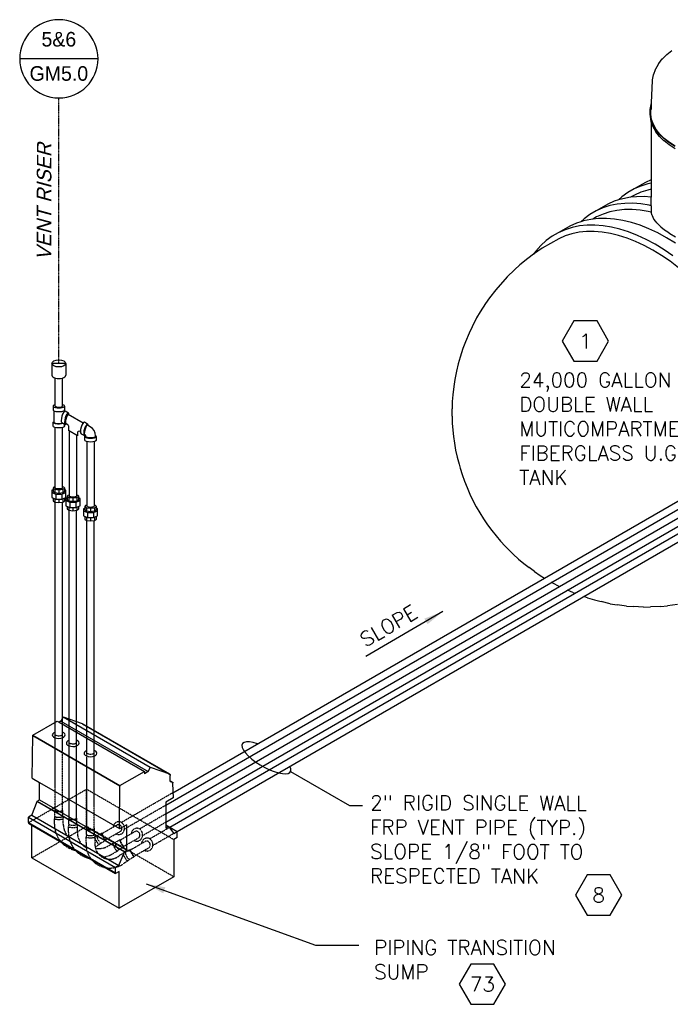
# Model space of a CAD drawing. Extents: x -17300 to -11339, y 1971 to 5059.
# Tile 13 of 81: x -14429 to -14028, y 2479 to 3086. Entities that reach past the tile are written whole.
import ezdxf
from ezdxf.enums import TextEntityAlignment as Align

# ---------------------------------------------------------------- set-up
doc = ezdxf.new("R2010")
doc.units = 0
doc.header["$MEASUREMENT"] = 0
doc.linetypes.add('CENTER1', pattern=[0.6625, 0.5, -0.075, 0.0125, -0.075])
doc.linetypes.add('HIDDEN2', pattern=[0.28125, 0.1875, -0.09375])
doc.layers.get('0').update_dxf_attribs({"linetype": 'CONTINUOUS'})
doc.layers.get('DEFPOINTS').update_dxf_attribs({"linetype": 'CONTINUOUS'})
for name, color, linetype in [('CENTERLINE', 3, 'CENTER1'), ('PIPING-VENT-ISO', 3, 'CONTINUOUS'), ('TAG', 3, 'CONTINUOUS'), ('TANK-SLOPE', 2, 'CONTINUOUS'), ('TEXT', 3, 'CONTINUOUS')]:
    doc.layers.add(name, color=color, linetype=linetype)
doc.styles.add('ISO1', font='SIMPFRAC.shx', dxfattribs={"width": 0.85, "oblique": 15})
doc.styles.add('SIMPFRAC', font='simpfrac')
doc.styles.add('SIMPLEX', font='simplex')
doc.dimstyles.new('DIM96', dxfattribs={"dimscale": 96, "dimtxt": 0.125, "dimasz": 0.125, "dimexe": 0.0625, "dimexo": 0.0625, "dimgap": 0.0625, "dimtad": 1, "dimdec": 4, "dimzin": 3, "dimdsep": 46, "dimlunit": 4, "dimtxsty": 'SIMPLEX', "dimcen": 0, "dimdle": 0.0625, "dimclrd": 3, "dimclre": 3, "dimclrt": 3, "dimadec": 0, "dimazin": 0, "dimtfac": 1, "dimtdec": 4, "dimtmove": 2, "dimatfit": 3, "dimfxl": 1, "dimfrac": 2, "dimtolj": 1, "dimtzin": 0, "dimarcsym": 0})

# ---------------------------------------------------------------- blocks, each defined once
blk = doc.blocks.new('HEX')
at = {"color": 3}
blk.add_lwpolyline([(-0.0577, 0.1), (-0.1155, 0), (-0.0577, -0.1), (0.0577, -0.1), (0.1155, 0), (0.0577, 0.1)], close=True, dxfattribs=at)
at = {"color": 3, "style": 'SIMPLEX'}
blk.add_attdef('D#', text='', height=0.08, dxfattribs=at).set_placement((0, 0), align=Align.MIDDLE)
blk = doc.blocks.new('KEY-DETAIL')
blk.add_line((-0.1911, 0), (0.1911, 0))
blk.add_circle((0, 0), 0.1911)
at = {"style": 'SIMPFRAC'}
for tag, p in [('DETAIL', (0, 0.1314)), ('SHEET', (0, -0.0358))]:
    blk.add_attdef(tag, text='', height=0.0781, dxfattribs=at).set_placement(p, align=Align.TOP_CENTER)
blk = doc.blocks.new('A$C17DD2323')
for p, q in [((-34.48, 117.87), (-35.8, 115.21)), ((-34.48, 117.87), (-22.7, 113.73)), ((-34.48, 117.87), (19.26, 86.85)), ((-53.19, 106.58), (-38.12, 115.28)), ((-38.12, 115.28), (-36.9, 114.58)), ((-35.8, 115.21), (-36.9, 114.58)), ((-36.9, 114.58), (15.62, 84.25)), ((-35.8, 115.21), (17.94, 84.19)), ((-22.7, 113.73), (-22.62, 113.69)), ((-22.7, 113.73), (31.04, 82.7)), ((-22.62, 113.69), (31.12, 82.67)), ((-53.54, 80.05), (-53.19, 106.38)), ((-53.19, 106.38), (-53.19, 106.58)), ((-53.19, 106.58), (0.55, 75.56)), ((-53.19, 106.38), (0.55, 75.35)), ((19.26, 86.85), (17.94, 84.19)), ((19.26, 86.85), (31.04, 82.7)), ((-53.54, 80.05), (-49.01, 77.43)), ((0.55, 75.56), (15.62, 84.25)), ((15.62, 84.25), (15.62, 82.85)), ((17.94, 84.19), (15.62, 82.85)), ((31.04, 82.7), (31.12, 82.67)), ((31.12, 82.67), (31.2, 82.62)), ((31.2, 82.62), (31.27, 82.57)), ((31.27, 82.57), (31.33, 82.5)), ((31.33, 82.5), (31.39, 82.43)), ((31.39, 82.43), (31.43, 82.35)), ((31.43, 82.35), (31.48, 82.26)), ((31.48, 82.26), (31.51, 82.16)), ((31.51, 82.16), (31.54, 82.06)), ((31.52, 78.45), (31.57, 81.71)), ((31.54, 82.06), (31.56, 81.95)), ((31.56, 81.95), (31.57, 81.83)), ((31.57, 81.83), (31.57, 81.71)), ((-49.01, 66.81), (-49.01, 77.43)), ((-49.01, 77.43), (0.2, 49.02)), ((0.2, 49.02), (0.55, 75.35)), ((0.55, 75.35), (0.55, 75.56)), ((0.55, 75.35), (0.56, 75.15)), ((0.55, 75.15), (0.55, 75.35)), ((0.56, 75.15), (0.55, 75.15)), ((0.55, 75.15), (0.56, 75.15)), ((0.55, 75.15), (0.55, 75.15)), ((31.51, 78), (31.52, 78.45)), ((31.51, 78), (33.28, 77.44)), ((31.52, 78.45), (33.28, 77.44)), ((33.02, 76.91), (33.28, 77.44)), ((33.02, 76.91), (33.33, 67.94)), ((-50.43, 65.99), (-49.01, 66.81)), ((-49.01, 66.81), (4.73, 35.78)), ((33.33, 67.94), (28.77, 65.3)), ((-53.79, 57.33), (-50.43, 65.76)), ((-50.43, 65.78), (-50.43, 65.99)), ((-50.43, 65.99), (3.31, 34.96)), ((-50.43, 65.76), (-50.43, 65.78)), ((-50.43, 65.78), (3.31, 34.76)), ((-50.43, 65.76), (3.31, 34.73)), ((28.77, 65.3), (28.78, 51.3)), ((-53.79, 57.33), (-55.87, 56.13)), ((-55.86, 52.77), (-55.87, 56.13)), ((-55.87, 56.13), (-2.13, 25.1)), ((-53.79, 57.33), (-0.05, 26.3)), ((-55.86, 52.77), (-55.86, 52.45)), ((-55.86, 52.77), (-2.12, 21.74)), ((-55.86, 52.45), (-53.76, 51.23)), ((-53.74, 31.03), (-53.76, 51.23)), ((-53.76, 51.23), (-2.12, 21.42)), ((0.38, 48.92), (0.2, 49.02)), ((4.73, 51.43), (0.38, 48.92)), ((4.73, 35.78), (4.73, 51.43)), ((28.78, 51.3), (35.83, 47.23)), ((28.78, 51.3), (28.78, 51.25)), ((28.78, 51.25), (30.4, 50.31)), ((28.78, 51.25), (28.78, 49.38)), ((30.4, 50.31), (28.78, 49.38)), ((30.4, 50.31), (33.75, 46.03)), ((35.83, 43.47), (33.71, 42.24)), ((33.75, 46.03), (35.83, 47.23)), ((35.83, 43.47), (35.83, 47.23)), ((33.71, 42.24), (33.68, 19.37)), ((-53.74, 31.03), (0, 0)), ((-0.05, 26.3), (3.31, 34.73)), ((3.31, 34.96), (4.73, 35.78)), ((3.31, 34.76), (3.31, 34.96)), ((3.31, 34.73), (3.31, 34.76)), ((-0.05, 26.3), (-2.13, 25.1)), ((-2.12, 21.74), (-2.13, 25.1)), ((-0.02, 22.63), (-2.12, 21.42)), ((-2.12, 21.74), (-2.12, 21.42)), ((0, 0), (-0.02, 22.63)), ((33.68, 19.37), (0, 0))]:
    blk.add_line(p, q)
at = {"color": 252, "linetype": 'HIDDEN2'}
for p, q in [((-55.86, 52.67), (-20.06, 73.27)), ((-20.06, 50.4), (-20.06, 73.27)), ((33.68, 42.24), (-20.06, 73.27)), ((-53.74, 31.03), (-20.06, 50.4)), ((33.68, 19.37), (-20.06, 50.4))]:
    blk.add_line(p, q, dxfattribs=at)
blk = doc.blocks.new('5-6 TANKS')
for p, q in [((-181.72, 14.43), (-180.18, 15.65)), ((-184.14, 11.69), (-183.07, 13.07)), ((-183.07, 13.07), (-183.02, 13.12)), ((-183.02, 13.12), (-181.72, 14.43)), ((-185.69, 8.42), (-185.17, 9.84)), ((-185.17, 9.84), (-185.14, 9.91)), ((-185.14, 9.91), (-185.11, 9.98)), ((-185.11, 9.98), (-185.07, 10.05)), ((-185.07, 10.05), (-184.26, 11.5)), ((-184.26, 11.5), (-184.22, 11.56)), ((-184.22, 11.56), (-184.18, 11.63)), ((-184.18, 11.63), (-184.14, 11.69)), ((-186.36, -0.51), (-186.07, 6.44)), ((-186.07, 6.44), (-186.06, 6.52)), ((-186.06, 6.52), (-186.05, 6.6)), ((-186.05, 6.6), (-185.77, 8.12)), ((-185.77, 8.12), (-185.76, 8.19)), ((-185.76, 8.19), (-185.74, 8.27)), ((-185.74, 8.27), (-185.72, 8.35)), ((-185.72, 8.35), (-185.69, 8.42)), ((-186.8, -2.5), (-186.52, -0.93)), ((-186.8, -4.07), (-186.8, -2.5)), ((-186.64, -2.5), (-186.39, -1.14)), ((-186.64, -4.07), (-186.64, -2.5)), ((-186.52, -0.93), (-186.36, -0.51)), ((-186.45, -2.51), (-186.39, -1.14)), ((-186.39, -1.14), (-186.36, -0.51)), ((-186.52, -5.64), (-186.8, -4.07)), ((-186.76, -4.67), (-186.8, -4.07)), ((-186.76, -4.69), (-186.76, -4.67)), ((-186.48, -6.24), (-186.76, -4.69)), ((-186.36, -5.62), (-186.64, -4.07)), ((-185.95, -7.17), (-186.52, -5.64)), ((-185.79, -7.15), (-186.36, -5.62)), ((-186.48, -6.26), (-186.48, -6.24)), ((-186.48, -6.24), (-186.48, -6.24)), ((-186.48, -6.24), (-186.48, -24.19)), ((-186.47, -6.28), (-186.48, -6.26)), ((-185.9, -7.82), (-186.47, -6.28)), ((-185.11, -8.67), (-185.95, -7.17)), ((-185.89, -7.85), (-185.9, -7.82)), ((-185.05, -9.34), (-185.89, -7.85)), ((-184.96, -8.64), (-185.79, -7.15)), ((-184, -10.11), (-185.11, -8.67)), ((-183.85, -10.07), (-184.96, -8.64)), ((-185.03, -9.36), (-185.05, -9.34)), ((-183.93, -10.79), (-185.03, -9.36)), ((-182.64, -11.47), (-184, -10.11)), ((-182.57, -12.15), (-183.93, -10.79)), ((-182.5, -11.42), (-183.85, -10.07)), ((-181.04, -12.74), (-182.64, -11.47)), ((-180.91, -12.68), (-182.5, -11.42)), ((-182.55, -12.17), (-182.57, -12.15)), ((-180.96, -13.44), (-182.55, -12.17)), ((-179.21, -13.91), (-181.04, -12.74)), ((-180.94, -13.45), (-180.96, -13.44)), ((-179.12, -14.61), (-180.94, -13.45)), ((-179.1, -13.85), (-180.91, -12.68)), ((-186.48, -24.19), (-188.25, -24.97)), ((-186.48, -24.19), (-186.48, -25.19)), ((-191.78, -27.01), (-193.72, -28.13)), ((-188.25, -24.97), (-191.78, -27.01)), ((-189.73, -26.11), (-191.78, -27.01)), ((-187.57, -25.42), (-189.73, -26.11)), ((-186.48, -25.19), (-187.57, -25.42)), ((-186.48, -27.12), (-187.57, -27.35)), ((-186.48, -25.19), (-186.48, -27.12)), ((-186.48, -27.12), (-186.48, -29.54)), ((-195.53, -29.45), (-196.55, -30.38)), ((-195.7, -30.11), (-196.55, -30.38)), ((-193.43, -29.64), (-195.7, -30.11)), ((-193.72, -28.13), (-195.53, -29.45)), ((-192.86, -29.58), (-193.43, -29.64)), ((-191.67, -28.9), (-192.86, -29.58)), ((-191.08, -29.39), (-192.86, -29.58)), ((-189.67, -28.02), (-191.67, -28.9)), ((-188.64, -29.37), (-191.08, -29.39)), ((-187.57, -27.35), (-189.67, -28.02)), ((-186.48, -29.54), (-188.64, -29.37)), ((-186.48, -32.17), (-186.48, -29.54)), ((-199.91, -31.71), (-203.45, -33.75)), ((-201.4, -32.84), (-203.45, -33.75)), ((-199.23, -32.15), (-201.4, -32.84)), ((-197.86, -30.8), (-199.91, -31.71)), ((-196.97, -31.68), (-199.23, -32.15)), ((-196.55, -30.38), (-197.86, -30.8)), ((-194.61, -31.44), (-196.97, -31.68)), ((-192.37, -33.36), (-194.74, -33.38)), ((-192.17, -31.41), (-194.61, -31.44)), ((-189.93, -33.55), (-192.37, -33.36)), ((-189.66, -31.6), (-192.17, -31.41)), ((-187.09, -32.02), (-189.66, -31.6)), ((-186.48, -32.17), (-187.09, -32.02)), ((-186.48, -32.17), (-186.48, -34.14)), ((-207.2, -36.19), (-208.21, -37.12)), ((-205.1, -36.38), (-207.36, -36.85)), ((-205.38, -34.86), (-207.2, -36.19)), ((-203.45, -33.75), (-205.38, -34.86)), ((-204.53, -36.32), (-205.1, -36.38)), ((-203.34, -35.63), (-204.53, -36.32)), ((-202.74, -36.13), (-204.53, -36.32)), ((-201.34, -34.75), (-203.34, -35.63)), ((-200.3, -36.1), (-202.74, -36.13)), ((-199.24, -34.08), (-201.34, -34.75)), ((-197.79, -36.3), (-200.3, -36.1)), ((-197.04, -33.62), (-199.24, -34.08)), ((-195.22, -36.71), (-197.79, -36.3)), ((-194.74, -33.38), (-197.04, -33.62)), ((-187.42, -33.95), (-189.93, -33.55)), ((-186.48, -34.18), (-187.42, -33.95)), ((-186.48, -34.18), (-186.48, -34.14)), ((-186.2, -35.22), (-186.48, -34.18)), ((-186.15, -35.31), (-186.2, -35.22)), ((-185.64, -36.31), (-186.15, -35.31)), ((-185.07, -37.02), (-185.64, -36.31)), ((-211.58, -38.44), (-215.12, -40.48)), ((-210.9, -38.89), (-213.06, -39.58)), ((-209.53, -37.54), (-211.58, -38.44)), ((-208.64, -38.42), (-210.9, -38.89)), ((-208.21, -37.12), (-209.53, -37.54)), ((-206.28, -38.17), (-208.64, -38.42)), ((-207.36, -36.85), (-208.21, -37.12)), ((-203.84, -38.14), (-206.28, -38.17)), ((-201.33, -38.34), (-203.84, -38.14)), ((-198.75, -38.76), (-201.33, -38.34)), ((-196.12, -39.39), (-198.75, -38.76)), ((-193.45, -40.24), (-196.12, -39.39)), ((-192.59, -37.35), (-195.22, -36.71)), ((-189.92, -38.2), (-192.59, -37.35)), ((-187.21, -39.27), (-189.92, -38.2)), ((-184.49, -40.55), (-187.21, -39.27)), ((-184.81, -37.4), (-185.07, -37.02)), ((-184.81, -37.4), (-183.71, -38.49)), ((-183.71, -38.49), (-183.49, -38.66)), ((-183.49, -38.66), (-182.37, -39.61)), ((-215.01, -42.37), (-220.08, -45.3)), ((-217.05, -41.6), (-218.86, -42.93)), ((-215.12, -40.48), (-217.05, -41.6)), ((-213.06, -39.58), (-215.12, -40.48)), ((-213.01, -41.49), (-215.01, -42.37)), ((-210.91, -40.82), (-213.01, -41.49)), ((-208.7, -40.36), (-210.91, -40.82)), ((-206.41, -40.12), (-208.7, -40.36)), ((-204.04, -40.09), (-206.41, -40.12)), ((-201.6, -40.28), (-204.04, -40.09)), ((-199.09, -40.69), (-201.6, -40.28)), ((-196.53, -41.31), (-199.09, -40.69)), ((-193.94, -42.14), (-196.53, -41.31)), ((-191.31, -43.17), (-193.94, -42.14)), ((-190.75, -41.31), (-193.45, -40.24)), ((-188.02, -42.59), (-190.75, -41.31)), ((-181.75, -42.03), (-184.49, -40.55)), ((-182.37, -39.61), (-181.42, -40.24)), ((-179.02, -43.71), (-181.75, -42.03)), ((-181.42, -40.24), (-180.78, -40.72)), ((-180.78, -40.72), (-178.98, -41.81)), ((-220.08, -45.3), (-222.73, -47.11)), ((-220.54, -44.46), (-222.08, -46.18)), ((-218.86, -42.93), (-220.54, -44.46)), ((-188.66, -44.41), (-191.31, -43.17)), ((-185.99, -45.85), (-188.66, -44.41)), ((-185.29, -44.07), (-188.02, -42.59)), ((-182.55, -45.75), (-185.29, -44.07)), ((-224.49, -48.4), (-226.97, -50.41)), ((-222.78, -47.15), (-224.49, -48.4)), ((-222.08, -46.18), (-222.78, -47.15)), ((-222.73, -47.11), (-222.78, -47.15)), ((-183.33, -47.49), (-185.99, -45.85)), ((-180.68, -49.31), (-183.33, -47.49)), ((-179.83, -47.62), (-182.55, -45.75)), ((-226.97, -50.41), (-228.58, -51.88)), ((-178.05, -51.31), (-180.68, -49.31)), ((-230.88, -54.07), (-234.42, -58.05)), ((-228.58, -51.88), (-230.88, -54.07)), ((-236.31, -60.56), (-237.58, -62.3)), ((-234.42, -58.05), (-236.31, -60.56)), ((-237.58, -62.3), (-239.22, -64.91)), ((-239.22, -64.91), (-240.32, -66.77)), ((-241.71, -69.46), (-242.64, -71.41)), ((-240.32, -66.77), (-241.71, -69.46)), ((-242.64, -71.41), (-243.77, -74.14)), ((-243.77, -74.14), (-244.53, -76.16)), ((-245.38, -78.89), (-245.99, -80.94)), ((-244.53, -76.16), (-245.38, -78.89)), ((-245.99, -80.94), (-246.46, -83.11)), ((-246.46, -83.11), (-247.01, -85.71)), ((-247.33, -87.88), (-247.61, -90.4)), ((-247.01, -85.71), (-247.33, -87.88)), ((-247.61, -90.4), (-247.79, -92.53)), ((-247.79, -92.53), (-247.85, -94.74)), ((-247.86, -97.01), (-247.85, -94.74)), ((-247.86, -97.01), (-247.8, -99.15)), ((-247.8, -99.15), (-247.63, -101.34)), ((-247.63, -101.34), (-247.39, -103.3)), ((-247.39, -103.3), (-247.13, -105.38)), ((-247.13, -105.38), (-246.76, -107.5)), ((-246.76, -107.5), (-246.29, -109.65)), ((-246.29, -109.65), (-245.72, -111.81)), ((-245.72, -111.81), (-245.36, -113.04)), ((-245.36, -113.04), (-244.74, -115.04)), ((-244.74, -115.04), (-244.04, -117.05)), ((-244.04, -117.05), (-243.25, -119.05)), ((-243.25, -119.05), (-242.38, -121.03)), ((-242.38, -121.03), (-241.43, -123)), ((-241.43, -123), (-240.4, -124.94)), ((-240.4, -124.94), (-239.3, -126.84)), ((-239.3, -126.84), (-238.14, -128.69)), ((-238.14, -128.69), (-236.91, -130.5)), ((-236.91, -130.5), (-235.62, -132.25)), ((-235.62, -132.25), (-234.29, -133.94)), ((-234.29, -133.94), (-232.91, -135.55)), ((-232.91, -135.55), (-231.48, -137.08)), ((-230.6, -138), (-231.48, -137.08)), ((-230.6, -138), (-229, -139.58)), ((-229, -139.58), (-227.38, -141.07)), ((-227.38, -141.07), (-225.73, -142.44)), ((-225.73, -142.44), (-224.06, -143.71)), ((-222.49, -144.9), (-224.06, -143.71)), ((-222.49, -144.9), (-220.67, -146.14)), ((-220.67, -146.14), (-219.42, -146.91)), ((-216.88, -148.39), (-217.18, -148.22)), ((-216.88, -148.39), (-214.93, -149.44)), ((-214.93, -149.44), (-214.82, -149.5)), ((-210.67, -151.37), (-212.32, -150.65)), ((-210.67, -151.37), (-210.05, -151.62)), ((-206.11, -153), (-207.29, -152.61)), ((-206.11, -153), (-204, -153.67)), ((-204, -153.67), (-201.92, -154.18)), ((-199.12, -154.81), (-201.92, -154.18)), ((-199.12, -154.81), (-196.99, -155.15)), ((-194.07, -155.54), (-196.99, -155.15)), ((-194.07, -155.54), (-191.91, -155.71)), ((-188.89, -155.85), (-191.91, -155.71)), ((-188.89, -155.85), (-186.73, -155.83)), ((-183.65, -155.71), (-186.73, -155.83)), ((-183.65, -155.71), (-181.5, -155.48)), ((-178.39, -155.1), (-181.5, -155.48))]:
    blk.add_line(p, q)

msp = doc.modelspace()

# ---------------------------------------------------------------- linework, layer by layer
at = {"layer": 'CENTERLINE', "color": 3, "linetype": 'CENTER1'}
msp.add_line((-14405.15, 2873.86, 0), (-14405.15, 3037.48, 0), dxfattribs=at)
at = {"layer": 'DEFPOINTS'}
msp.add_line((-14400.83, 2873.86, 0), (-14409.46, 2873.86, 0), dxfattribs=at)
at = {"layer": 'PIPING-VENT-ISO'}
for p, q in [((-14339.28, 2596.34, 0), (-13602.38, 3021.97, 0)), ((-14339.28, 2591.15, 0), (-13602.38, 3016.78, 0)), ((-14336.81, 2588.03, 0), (-13602.38, 3012.24, 0)), ((-14332.31, 2585.44, 0), (-13602.38, 3007.05, 0)), ((-14334.97, 2609.31, 0), (-13691.81, 2980.8, 0)), ((-14339.29, 2601.63), (-13689.54, 2976.92)), ((-14409.46, 2873.86, 0), (-14409.46, 2866.67, 0)), ((-14400.83, 2873.86, 0), (-14400.83, 2866.67, 0)), ((-14407.39, 2847.58, 0), (-14407.39, 2864.82, 0)), ((-14402.9, 2847.58, 0), (-14402.9, 2864.82, 0)), ((-14408.7, 2847.58, 0), (-14408.7, 2845.26, 0)), ((-14401.59, 2847.58, 0), (-14401.59, 2845.26, 0)), ((-14408.12, 2837.57, 0), (-14408.12, 2844.68, 0)), ((-14402.17, 2844.58, 0), (-14402.17, 2844.67, 0)), ((-14399.29, 2843.3, 0), (-14401.29, 2844.46, 0)), ((-14390.21, 2837.12, 0), (-14399.37, 2842.41, 0)), ((-14408.7, 2835.25, 0), (-14408.7, 2837.57, 0)), ((-14407.39, 2797.16, 0), (-14407.39, 2834.41, 0)), ((-14403.33, 2837.41, 0), (-14401.33, 2836.25, 0)), ((-14402.9, 2797.13, 0), (-14402.9, 2834.41, 0)), ((-14401.59, 2835.25, 0), (-14401.59, 2836.41, 0)), ((-14400.94, 2836.97, 0), (-14399.69, 2836.25, 0)), ((-14399.19, 2835.39, 0), (-14399.19, 2832.5, 0)), ((-14387.4, 2836.47, 0), (-14389.41, 2837.63, 0)), ((-14385.85, 2834.86, 0), (-14387.54, 2835.84, 0)), ((-14393.69, 2829.33, 0), (-14399.19, 2832.5, 0)), ((-14398.69, 2832.21, 0), (-14398.69, 2792.1, 0)), ((-14394.19, 2829.62, 0), (-14394.19, 2792.1, 0)), ((-14393.69, 2831.06, 0), (-14393.69, 2829.33, 0)), ((-14392.19, 2831.92, 0), (-14391.82, 2831.71, 0)), ((-14391.45, 2830.58, 0), (-14389.44, 2829.43, 0)), ((-14388.81, 2829.74, 0), (-14389.25, 2829.99, 0)), ((-14389.14, 2826.54, 0), (-14389.14, 2828.86, 0)), ((-14388.56, 2828.86, 0), (-14388.56, 2829.31, 0)), ((-14382.6, 2828.86, 0), (-14382.6, 2829.23, 0)), ((-14382.03, 2826.54, 0), (-14382.03, 2828.86, 0)), ((-14387.83, 2825.7, 0), (-14387.83, 2785.82, 0)), ((-14383.34, 2825.7, 0), (-14383.34, 2785.82, 0)), ((-14407.63, 2796.29, 0), (-14407.63, 2794.24, 0)), ((-14407.02, 2793.38, 0), (-14407.02, 2790.15, 0)), ((-14405.15, 2795.99, 0), (-14405.15, 2793.94, 0)), ((-14403.28, 2793.38, 0), (-14403.28, 2790.15, 0)), ((-14402.67, 2796.29, 0), (-14402.67, 2794.24, 0)), ((-14407.63, 2790.41, 0), (-14407.63, 2788.44, 0)), ((-14407.4, 2644.96), (-14407.4, 2788.42, 0)), ((-14405.15, 2790.15, 0), (-14405.15, 2788.14, 0)), ((-14402.9, 2645.05), (-14402.9, 2788.42, 0)), ((-14402.67, 2790.41, 0), (-14402.67, 2788.44, 0)), ((-14398.92, 2791.26, 0), (-14398.92, 2789.21, 0)), ((-14398.31, 2788.35, 0), (-14398.31, 2785.12, 0)), ((-14396.44, 2790.96, 0), (-14396.44, 2788.91, 0)), ((-14394.58, 2788.35, 0), (-14394.58, 2785.12, 0)), ((-14393.97, 2791.26, 0), (-14393.97, 2789.21, 0)), ((-14398.92, 2785.38, 0), (-14398.92, 2783.42, 0)), ((-14398.69, 2639.93, 0), (-14398.69, 2783.39, 0)), ((-14396.44, 2785.12, 0), (-14396.44, 2783.12, 0)), ((-14394.2, 2640.05, 0), (-14394.2, 2783.39, 0)), ((-14393.97, 2785.38, 0), (-14393.97, 2783.42, 0)), ((-14388.06, 2784.98, 0), (-14388.06, 2782.93, 0)), ((-14387.45, 2782.07, 0), (-14387.45, 2778.84, 0)), ((-14385.59, 2784.68, 0), (-14385.59, 2782.63, 0)), ((-14383.72, 2782.07, 0), (-14383.72, 2778.84, 0)), ((-14383.11, 2784.98, 0), (-14383.11, 2782.93, 0)), ((-14388.06, 2779.1, 0), (-14388.06, 2777.13, 0)), ((-14387.83, 2633.65, 0), (-14387.83, 2777.11, 0)), ((-14385.59, 2778.84, 0), (-14385.59, 2776.83, 0)), ((-14383.34, 2633.77, 0), (-14383.34, 2777.11, 0)), ((-14383.11, 2779.1, 0), (-14383.11, 2777.13, 0))]:
    msp.add_line(p, q, dxfattribs=at)
at = {"layer": 'PIPING-VENT-ISO', "color": 252, "linetype": 'HIDDEN2'}
for p, q in [((-14407.4, 2598.36, 0), (-14407.4, 2644.96, 0)), ((-14402.9, 2598.37, 0), (-14402.9, 2645.05, 0)), ((-14398.69, 2593.34, 0), (-14398.69, 2639.9, 0)), ((-14394.2, 2593.34, 0), (-14394.2, 2640.05, 0)), ((-14387.83, 2587.05, 0), (-14387.83, 2633.62, 0)), ((-14383.34, 2587.06, 0), (-14383.34, 2633.77, 0)), ((-14366.65, 2591.01, 0), (-14334.84, 2609.39, 0)), ((-14407.65, 2594.87, 0), (-14407.65, 2598.37, 0)), ((-14402.65, 2594.87, 0), (-14402.65, 2598.37, 0)), ((-14364.7, 2586.95), (-14339.29, 2601.63)), ((-14407.65, 2594.87, 0), (-14407.9, 2593.37, 0)), ((-14407.9, 2589.87, 0), (-14407.9, 2593.37, 0)), ((-14402.65, 2594.87, 0), (-14402.4, 2593.37, 0)), ((-14402.4, 2589.86, 0), (-14402.4, 2593.37, 0)), ((-14398.99, 2589.91, 0), (-14398.99, 2593.41, 0)), ((-14394, 2589.91, 0), (-14394, 2593.41, 0)), ((-14355.52, 2586.96, 0), (-14339.28, 2596.34, 0)), ((-14398.99, 2589.91, 0), (-14399.24, 2588.41, 0)), ((-14399.24, 2584.91, 0), (-14399.24, 2588.41, 0)), ((-14394, 2589.91, 0), (-14393.75, 2588.41, 0)), ((-14393.75, 2584.91, 0), (-14393.75, 2588.41, 0)), ((-14388.08, 2583.56, 0), (-14388.08, 2587.06, 0)), ((-14383.09, 2583.56, 0), (-14383.09, 2587.06, 0)), ((-14378.39, 2584.24, 0), (-14369.23, 2589.52, 0)), ((-14376.17, 2580.33), (-14366.87, 2585.7)), ((-14367.26, 2580.18, 0), (-14358.11, 2585.47, 0)), ((-14353.57, 2582.89, 0), (-14339.28, 2591.15, 0)), ((-14349.17, 2580.89, 0), (-14337.15, 2587.83, 0)), ((-14388.08, 2583.56, 0), (-14388.33, 2582.06, 0)), ((-14388.33, 2578.56, 0), (-14388.33, 2582.06, 0)), ((-14383.09, 2583.56, 0), (-14382.84, 2582.06, 0)), ((-14381.57, 2582.68, 0), (-14382.86, 2582.2, 0)), ((-14382.84, 2578.55, 0), (-14382.84, 2582.06, 0)), ((-14381.57, 2582.68, 0), (-14378.54, 2584.44, 0)), ((-14379.07, 2578.36, 0), (-14376.04, 2580.11, 0)), ((-14370.42, 2578.64, 0), (-14367.38, 2580.4, 0)), ((-14365.01, 2576.29, 0), (-14355.75, 2581.64, 0)), ((-14360.91, 2574.11, 0), (-14351.75, 2579.4, 0)), ((-14347.22, 2576.82, 0), (-14334.36, 2584.25, 0)), ((-14382.79, 2575.92, 0), (-14380.24, 2577.38, 0)), ((-14379.07, 2578.36, 0), (-14380.25, 2577.39, 0)), ((-14374.87, 2576.36, 0), (-14371.84, 2578.11, 0)), ((-14372.12, 2571.6, 0), (-14369.09, 2573.34, 0)), ((-14370.42, 2578.64, 0), (-14371.84, 2578.11, 0)), ((-14367.92, 2574.32, 0), (-14369.09, 2573.35, 0)), ((-14367.92, 2574.32, 0), (-14364.89, 2576.07, 0)), ((-14364.06, 2572.58, 0), (-14361.03, 2574.33, 0)), ((-14358.66, 2570.22, 0), (-14349.39, 2575.57, 0)), ((-14367.44, 2570.91, 0), (-14365.49, 2572.04, 0)), ((-14364.06, 2572.58, 0), (-14365.49, 2572.04, 0)), ((-14364.25, 2566.4, 0), (-14362.73, 2567.28, 0)), ((-14361.56, 2568.25, 0), (-14362.74, 2567.28, 0)), ((-14361.56, 2568.25, 0), (-14358.53, 2570, 0))]:
    msp.add_line(p, q, dxfattribs=at)
at = {"layer": 'PIPING-VENT-ISO', "elevation": 0}
for points in [[(-14407.4, 2797.74), (-14408.24, 2797.6), (-14408.74, 2797.08), (-14407.63, 2796.29), (-14405.15, 2795.99), (-14402.67, 2796.29), (-14401.55, 2797.08), (-14402.05, 2797.6), (-14402.9, 2797.74)], [(-14408.74, 2795.98), (-14409.49, 2795.67), (-14409.49, 2794.39), (-14407.02, 2793.38), (-14403.28, 2793.38), (-14400.81, 2794.39), (-14400.81, 2795.67), (-14401.55, 2795.98)], [(-14409.49, 2794.39), (-14409.49, 2791.19), (-14407.02, 2790.15), (-14403.28, 2790.15), (-14400.81, 2791.19), (-14400.81, 2794.39)], [(-14408.74, 2797.08), (-14408.74, 2795.03), (-14407.63, 2794.24), (-14405.15, 2793.94), (-14402.67, 2794.24), (-14401.55, 2795.03), (-14401.55, 2797.08)], [(-14398.69, 2792.71), (-14399.54, 2792.57), (-14400.04, 2792.05), (-14398.92, 2791.26), (-14396.44, 2790.96), (-14393.97, 2791.26), (-14392.85, 2792.05), (-14393.35, 2792.57), (-14394.2, 2792.71)], [(-14400.04, 2792.05), (-14400.04, 2790), (-14398.92, 2789.21), (-14396.44, 2788.91), (-14393.97, 2789.21), (-14392.85, 2790), (-14392.85, 2792.05)], [(-14408.74, 2790.88), (-14408.74, 2789.24), (-14407.63, 2788.44), (-14405.15, 2788.14), (-14402.67, 2788.44), (-14401.55, 2789.24), (-14401.55, 2790.88)], [(-14400.04, 2790.95), (-14400.78, 2790.65), (-14400.78, 2789.36), (-14398.31, 2788.35), (-14394.58, 2788.35), (-14392.1, 2789.36), (-14392.1, 2790.65), (-14392.85, 2790.95)], [(-14400.78, 2789.36), (-14400.78, 2786.16), (-14398.31, 2785.12), (-14394.58, 2785.12), (-14392.1, 2786.16), (-14392.1, 2789.36)], [(-14400.04, 2785.85), (-14400.04, 2784.21), (-14398.92, 2783.42), (-14396.44, 2783.12), (-14393.97, 2783.42), (-14392.85, 2784.21), (-14392.85, 2785.85)], [(-14387.83, 2786.43), (-14388.68, 2786.29), (-14389.18, 2785.77), (-14388.06, 2784.98), (-14385.59, 2784.68), (-14383.11, 2784.98), (-14381.99, 2785.77), (-14382.49, 2786.29), (-14383.34, 2786.43)], [(-14389.18, 2785.77), (-14389.18, 2783.72), (-14388.06, 2782.93), (-14385.59, 2782.63), (-14383.11, 2782.93), (-14381.99, 2783.72), (-14381.99, 2785.77)], [(-14389.18, 2784.67), (-14389.93, 2784.36), (-14389.93, 2783.08), (-14387.45, 2782.07), (-14383.72, 2782.07), (-14381.25, 2783.08), (-14381.25, 2784.36), (-14381.99, 2784.67)], [(-14389.93, 2783.08), (-14389.93, 2779.88), (-14387.45, 2778.84), (-14383.72, 2778.84), (-14381.25, 2779.88), (-14381.25, 2783.08)], [(-14389.18, 2779.57), (-14389.18, 2777.93), (-14388.06, 2777.13), (-14385.59, 2776.83), (-14383.11, 2777.13), (-14381.99, 2777.93), (-14381.99, 2779.57)]]:
    msp.add_lwpolyline(points, dxfattribs=at)
at = {"layer": 'PIPING-VENT-ISO'}
for centre, radius, start, end in [((-14401.67, 2844.58, 0), 0.5, 180, 240), ((-14389.1, 2829.23, 0), 6.5, 360, 60), ((-14389.06, 2829.31, 0), 0.5, 360, 60)]:
    msp.add_arc(centre, radius, start, end, dxfattribs=at)
at = {"layer": 'PIPING-VENT-ISO', "extrusion": (1.26039e-08, 6.61824e-21, 1)}
msp.add_arc((-14400.19, 2835.39, 0), 1, 0, 60, dxfattribs=at)
at = {"layer": 'PIPING-VENT-ISO', "extrusion": (1.26039e-08, 0, 1)}
msp.add_arc((-14392.69, 2831.06, 0), 1, 60, 180, dxfattribs=at)
at = {"layer": 'PIPING-VENT-ISO', "color": 252, "linetype": 'HIDDEN2'}
for centre, radius, start, end in [((-14391.5, 2589.82, 0), 16.39, 179.85335, 257.89696), ((-14391.5, 2589.83, 0), 10.9, 179.83106, 226.78189), ((-14368.64, 2587.24, 0), 2.35, 318.74721, 104.6215), ((-14357.51, 2583.19, 0), 2.35, 318.74721, 104.6215), ((-14382.74, 2584.91, 0), 16.5, 180, 260.64035), ((-14382.75, 2584.91, 0), 11, 180, 240.09784), ((-14351.16, 2577.12, 0), 2.35, 318.74721, 104.6215), ((-14373.8, 2577.42, 0), 14.58, 175.54541, 310.8967), ((-14373.81, 2577.42, 0), 9.1, 172.83703, 314.39393), ((-14380.36, 2585.89, 0), 11, 258.1762, 299.94694), ((-14380.36, 2585.89, 0), 16.5, 277.05061, 299.94708)]:
    msp.add_arc(centre, radius, start, end, dxfattribs=at)
at = {"layer": 'PIPING-VENT-ISO'}
msp.add_ellipse((-14405.15, 2873.86, 0), major_axis=(-4.32, 0), ratio=0.5, dxfattribs=at)
for centre, major_axis, ratio, start_param, end_param in [((-14405.15, 2866.67, 0), (-4.32, 0), 0.5, 0, 3.141593), ((-14405.15, 2847.58, 0), (-3.56, 0), 0.304772, 5.396217, 10.311746), ((-14405.15, 2847.58, 0), (-2.25, 0), 0.296463, 0, 3.141593), ((-14405.15, 2845.26, 0), (-3.56, 0), 0.304772, 0, 3.141593), ((-14402.28, 2840.92, 0), (0.98, 3.54), 0.293513, 0, 3.067622), ((-14400.27, 2839.76, 0), (0.98, 3.54), 0.293513, 5.513292, 10.040906), ((-14400.18, 2839.71, 0), (0.76, 2.73), 0.170914, 6.17431, 9.424778), ((-14405.15, 2837.57, 0), (-2.98, 0), 0.239036, 0, 2.458813), ((-14390.39, 2834.09, 0), (0.98, 3.54), 0.293513, 0, 3.067622), ((-14388.39, 2832.93, 0), (0.98, 3.54), 0.293513, 5.602742, 9.928149), ((-14388.39, 2832.91, 0), (0.82, 2.94), 0.228088, 6.223709, 9.366315), ((-14385.58, 2828.86, 0), (-3.56, 0), 0.304772, 5.714271, 10.004714), ((-14385.58, 2828.86, 0), (2.98, 0), 0.239036, 3.141593, 6.283185), ((-14405.15, 2797.14, 0), (2.25, 0), 0.197461, 3.162383, 6.262394), ((-14396.44, 2792.11, 0), (2.25, 0), 0.197461, 3.162383, 6.262394), ((-14385.59, 2785.83, 0), (2.25, 0), 0.197461, 3.162383, 6.262394)]:
    msp.add_ellipse(centre, major_axis=major_axis, ratio=ratio, start_param=start_param, end_param=end_param, dxfattribs=at)
at = {"layer": 'PIPING-VENT-ISO', "extrusion": (0, 0, -1)}
for centre, start_param, end_param in [((-14405.15, 2837.57, 0), 3.835662, 6.861258), ((-14405.15, 2835.25, 0), 3.141593, 6.283185), ((-14385.58, 2826.54, 0), 3.141593, 6.283185)]:
    msp.add_ellipse(centre, major_axis=(-3.56, 0), ratio=0.304772, start_param=start_param, end_param=end_param, dxfattribs=at)
at = {"layer": 'PIPING-VENT-ISO', "color": 252, "linetype": 'HIDDEN2'}
for centre, major_axis, ratio, start_param, end_param in [((-14405.15, 2598.37, 0), (2.5, 0), 0.273959, 2.687929, 6.73432), ((-14405.15, 2598.38, 0), (-2.25, 0), 0.197461, 0.020791, 3.120801), ((-14405.15, 2593.37, 0), (-2.75, 0), 0.18849, 0, 3.141593), ((-14405.15, 2594.86, 0), (2.5, 0), 0.273959, 3.128382, 6.296396), ((-14396.5, 2593.41, 0), (2.5, 0), 0.273959, 2.687929, 6.73432), ((-14396.5, 2593.42, 0), (-2.25, 0), 0.197461, 0.020791, 3.120801), ((-14368.21, 2587.45, 0), (0, 3.97), 0.893623, 2.652025, 7.694663), ((-14396.5, 2588.41, 0), (-2.75, 0), 0.18849, 0, 3.141593), ((-14396.5, 2589.9, 0), (2.5, 0), 0.273959, 3.128382, 6.296396), ((-14385.59, 2587.06, 0), (2.5, 0), 0.273959, 2.687929, 6.73432), ((-14385.59, 2587.07, 0), (-2.25, 0), 0.197461, 0.020791, 3.120801), ((-14357.09, 2583.4, 0), (0, 3.97), 0.893623, 2.652025, 7.694663), ((-14385.59, 2582.06, 0), (-2.75, 0), 0.18849, 0, 3.141593), ((-14385.59, 2583.55, 0), (2.5, 0), 0.273959, 3.128382, 6.296396), ((-14381.62, 2579.77, 0), (-1.37, 2.38), 0.18849, 0.883529, 3.141593), ((-14380.33, 2580.52, 0), (1.25, -2.16), 0.273959, 3.128382, 6.296396), ((-14377.29, 2582.27, 0), (1.25, -2.16), 0.273959, 2.687929, 6.73432), ((-14377.28, 2582.28, 0), (-1.12, 1.95), 0.197461, 0.020791, 3.120801), ((-14366.14, 2578.23, 0), (1.25, -2.16), 0.273959, 2.687929, 6.73432), ((-14366.13, 2578.24, 0), (-1.12, 1.95), 0.197461, 0.020791, 3.120801), ((-14350.74, 2577.33, 0), (0, 3.97), 0.893623, 2.652025, 7.694663), ((-14370.47, 2575.73, 0), (-1.37, 2.38), 0.18849, 0, 3.141593), ((-14369.18, 2576.48, 0), (1.25, -2.16), 0.273959, 3.128382, 6.296396), ((-14359.78, 2572.17, 0), (1.25, -2.16), 0.273959, 2.687929, 6.73432), ((-14359.78, 2572.17, 0), (-1.12, 1.95), 0.197461, 0.020791, 3.120801), ((-14364.11, 2569.66, 0), (-1.37, 2.38), 0.18849, 0, 3.141593), ((-14362.82, 2570.41, 0), (1.25, -2.16), 0.273959, 3.128382, 6.296396)]:
    msp.add_ellipse(centre, major_axis=major_axis, ratio=ratio, start_param=start_param, end_param=end_param, dxfattribs=at)
at = {"layer": 'PIPING-VENT-ISO'}
for points, knots in [([(-14407.4, 2644.96), (-14407.39, 2644.95), (-14407.38, 2644.95), (-14407.38, 2644.94), (-14407.36, 2644.94), (-14407.35, 2644.93), (-14407.34, 2644.92), (-14407.23, 2644.85), (-14407.09, 2644.78), (-14406.58, 2644.58), (-14406.13, 2644.48), (-14405.18, 2644.4), (-14404.67, 2644.43), (-14403.88, 2644.57), (-14403.57, 2644.67), (-14403.23, 2644.83), (-14403.14, 2644.87), (-14403.07, 2644.92), (-14403, 2644.96), (-14402.94, 2645.01), (-14402.9, 2645.05)], [0.660972, 0.660972, 0.660972, 0.660972, 0.677716, 0.677716, 0.677716, 0.710636, 0.710636, 0.710636, 0.951222, 0.951222, 1.42377, 1.42377, 1.896318, 1.896318, 2.269387, 2.269387, 2.430956, 2.430956, 2.430956, 2.598992, 2.598992, 2.598992, 2.598992]), ([(-14398.69, 2639.93, 0), (-14398.68, 2639.92, 0), (-14398.66, 2639.91, 0), (-14398.65, 2639.9, 0), (-14398.54, 2639.84, 0), (-14398.4, 2639.76, 0), (-14397.89, 2639.57, 0), (-14397.44, 2639.47, 0), (-14396.49, 2639.39, 0), (-14395.99, 2639.42, 0), (-14395.19, 2639.56, 0), (-14394.88, 2639.66, 0), (-14394.54, 2639.81, 0), (-14394.45, 2639.86, 0), (-14394.38, 2639.9, 0), (-14394.3, 2639.96, 0), (-14394.23, 2640.01, 0), (-14394.2, 2640.05, 0)], [0.677716, 0.677716, 0.677716, 0.677716, 0.710636, 0.710636, 0.710636, 0.951222, 0.951222, 1.42377, 1.42377, 1.896318, 1.896318, 2.269387, 2.269387, 2.430956, 2.430956, 2.430956, 2.629556, 2.629556, 2.629556, 2.629556]), ([(-14387.83, 2633.65), (-14387.82, 2633.64), (-14387.81, 2633.63), (-14387.79, 2633.62), (-14387.69, 2633.55), (-14387.54, 2633.48), (-14387.04, 2633.28), (-14386.59, 2633.18), (-14385.63, 2633.11), (-14385.13, 2633.13), (-14384.34, 2633.28), (-14384.02, 2633.37), (-14383.69, 2633.53), (-14383.6, 2633.57), (-14383.53, 2633.62), (-14383.44, 2633.67), (-14383.38, 2633.72), (-14383.34, 2633.77)], [0.677716, 0.677716, 0.677716, 0.677716, 0.710636, 0.710636, 0.710636, 0.951222, 0.951222, 1.42377, 1.42377, 1.896318, 1.896318, 2.269387, 2.269387, 2.430956, 2.430956, 2.430956, 2.629556, 2.629556, 2.629556, 2.629556])]:
    msp.add_open_spline(points, degree=3, knots=knots, dxfattribs=at)
at = {"layer": 'TANK-SLOPE'}
for centre, start_param, end_param in [((-14405.2, 2644.92), 5.298093, 10.37694), ((-14396.52, 2639.9, 0), 5.292229, 10.370917), ((-14385.66, 2633.62), 5.292229, 10.370917)]:
    msp.add_ellipse(centre, major_axis=(-3.97, 0), ratio=0.53933, start_param=start_param, end_param=end_param, dxfattribs=at)
at = {"layer": 'TEXT', "elevation": 0}
msp.add_lwpolyline([(-14262.4, 2622.29), (-14226.04, 2601.39), (-14217.95, 2601.39)], dxfattribs=at)
at = {"layer": 'TEXT'}
msp.add_ellipse((-14277.22, 2630.8, 0), major_axis=(14.82, -8.51), ratio=0.334063, start_param=2.130836, end_param=6.769798, dxfattribs=at)

# ---------------------------------------------------------------- block references
at = {"layer": 'TAG'}
ref = msp.add_blockref('KEY-DETAIL', (-14405.15, 3061.61, 0), dxfattribs=dict(at, xscale=-126.2697858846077, yscale=126.2697858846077, zscale=126.2697858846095))
ref.add_attrib('SHEET', 'GM5.0', dxfattribs={"height": 9, "style": 'SIMPFRAC'}).set_placement((-14405.15, 3057.09, 0), align=Align.TOP_CENTER)
ref.add_attrib('DETAIL', '5&6', dxfattribs={"layer": '0', "height": 9, "style": 'SIMPFRAC'}).set_placement((-14405.15, 3078.2, 0), align=Align.TOP_CENTER)
at = {"layer": 'TANK-SLOPE', "xscale": 2, "yscale": 2, "zscale": 2}
msp.add_blockref('5-6 TANKS', (-13667.09, 3035.43, 0), dxfattribs=at)
at = {"layer": 'TANK-SLOPE'}
msp.add_blockref('A$C17DD2323', (-14368.05, 2538.15), dxfattribs=at)
at = {"layer": 'TEXT'}
ref = msp.add_blockref('HEX', (-14080.61, 2887.67, 0), dxfattribs=dict(at, xscale=123.759022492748, yscale=123.759022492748, zscale=123.759022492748))
ref.add_attrib('D#', '1', dxfattribs={"layer": '0', "height": 9, "style": 'SIMPLEX'}).set_placement((-14080.61, 2887.67, 0), align=Align.MIDDLE)
ref = msp.add_blockref('HEX', (-14072.48, 2546.22, 0), dxfattribs=dict(at, xscale=123.7590224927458, yscale=123.7590224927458, zscale=123.7590224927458, rotation=359.8822747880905))
ref.add_attrib('D#', '8', dxfattribs={"layer": '0', "height": 9, "rotation": 359.88227, "style": 'SIMPLEX'}).set_placement((-14072.48, 2546.22, 0), align=Align.MIDDLE)
ref = msp.add_blockref('HEX', (-14144.13, 2491.26), dxfattribs=dict(at, xscale=123.759022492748, yscale=123.759022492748, zscale=123.759022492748))
ref.add_attrib('D#', '73', dxfattribs={"layer": '0', "height": 9, "style": 'SIMPLEX'}).set_placement((-14144.13, 2491.26), align=Align.MIDDLE)

# ---------------------------------------------------------------- texts
at = {"layer": 'TEXT', "style": 'ISO1', "oblique": 15}
msp.add_text('VENT RISER', height=9, rotation=89.86426, dxfattribs=at).set_placement((-14409.85, 2937.4, 0))
at = {"layer": 'TEXT', "style": 'SIMPLEX'}
msp.add_text('SLOPE', height=9, rotation=30, dxfattribs=at).set_placement((-14216.27, 2698.71, 0))
at = {"layer": 'TEXT', "char_height": 9, "attachment_point": 1, "style": 'SIMPLEX'}
for s, insert, width in [('24,000 GALLON DOUBLE WALL MUTICOMPARTMENT\\PFIBERGLASS U.G. TANK', (-14121.39, 2868.16, 0), 128.3376), ('\\pt153;PIPING TRANSITION SUMP', (-14210.85, 2518.38), 128.3383)]:
    msp.add_mtext(s, dxfattribs=dict(at, insert=insert, width=width))
at = {"layer": 'TEXT', "insert": (-14213.28, 2607.63, 0), "char_height": 9, "width": 167.9045, "attachment_point": 1, "rotation": 359.88227, "style": 'SIMPLEX'}
msp.add_mtext('2" RIGID SINGLE WALL FRP VENT PIPE (TYP.) SLOPE 1/8" FOOT TO RESPECTED TANK', dxfattribs=at)

# ---------------------------------------------------------------- leaders
at = {"layer": 'TEXT'}
msp.add_leader([(-14168.54, 2720.92, 0), (-14215.96, 2693.25, 0)], dimstyle='DIM96', dxfattribs=at)
msp.add_leader([(-14351.42, 2553.23), (-14246.95, 2515.26), (-14220.3, 2515.31)], dimstyle='DIM96', override={"dimgap": 0.0625, "dimtad": 0}, dxfattribs=at)

doc.saveas('drawing.dxf')
